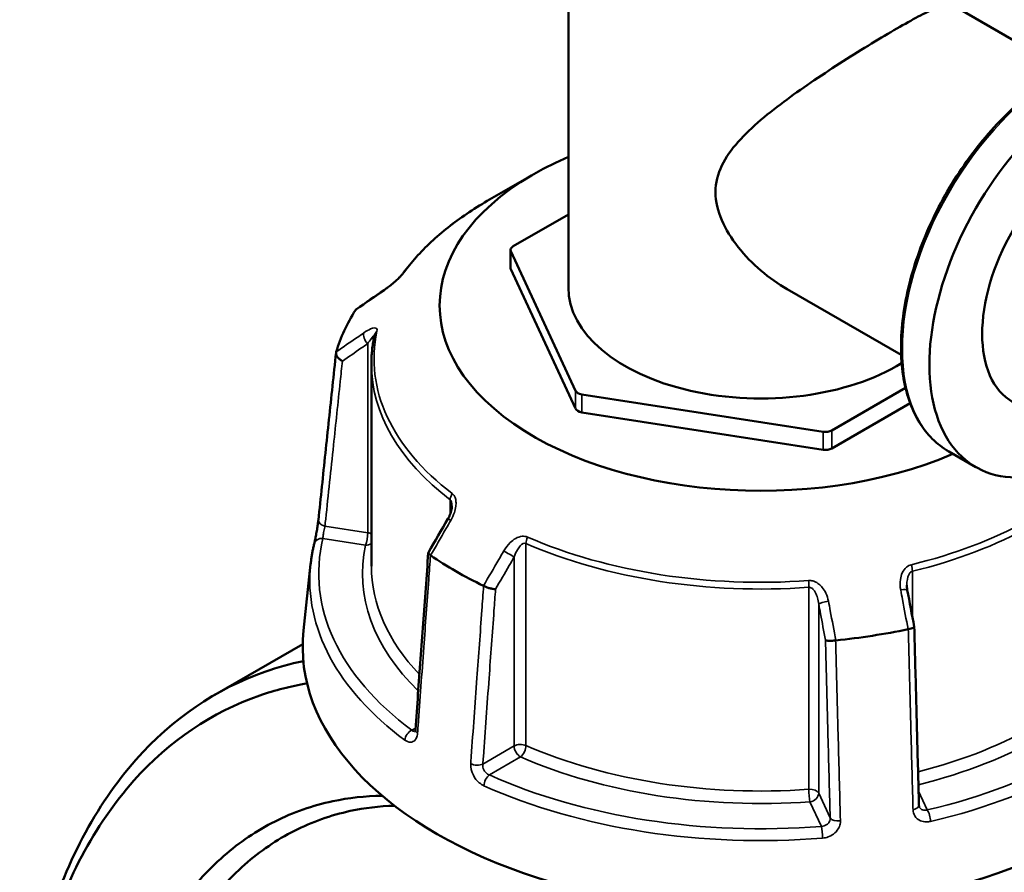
# Model space of a CAD drawing. Header units: millimetres. Extents: x 0 to 904, y 0 to 934.
# Tile 9 of 11: x 646 to 755, y 788 to 883. Entities that reach past the tile are written whole.
import ezdxf

# ---------------------------------------------------------------- set-up
doc = ezdxf.new("R2010")
doc.units = ezdxf.units.MM
doc.layers.add('Visible (ANSI)', color=7, linetype='Continuous', lineweight=50)
doc.layers.add('Visible Narrow (ANSI)', color=7, linetype='Continuous', lineweight=35)

msp = doc.modelspace()

# ---------------------------------------------------------------- linework, layer by layer
at = {"layer": 'Visible (ANSI)'}
for p, q in [((706.674, 889.697), (706.674, 853.298)), ((762.008, 877.445), (749.312, 884.774)), ((702.816, 865.892), (697.648, 862.909)), ((706.674, 861.415), (700.521, 857.862)), ((700.228, 855.454), (700.228, 857.454)), ((700.262, 857.305), (707.461, 841.794)), ((700.262, 855.304), (707.461, 839.794)), ((743.721, 845.771), (731.025, 853.1)), ((684.744, 844.753), (684.744, 822.271)), ((736, 837.379), (744.205, 842.116)), ((708.168, 841.386), (735.034, 837.23)), ((736, 835.379), (744.719, 840.413)), ((708.168, 839.385), (735.034, 835.229)), ((752.027, 833.296), (749.015, 835.036)), ((677.985, 822.503), (677.192, 815.111)), ((677.097, 813.6), (667.325, 807.958))]:
    msp.add_line(p, q, dxfattribs=at)
for centre, major_axis, ratio, start_param, end_param in [((764.496, 854.892), (-12.468, -21.596), 0.5773503, 2.300524, 7.124254), ((764.496, 854.892), (-8.312, -14.397), 0.5773503, 3.1415927, 6.2831853), ((728.094, 851.298), (-35.749, 0), 0.5773503, 5.3548596, 8.4955695), ((701.228, 857.454), (-1, 0), 0.5773503, 5.4977871, 6.5449847), ((701.228, 855.454), (-1, 0), 0.5773503, 0, 0.2617994), ((11632.783, -9772.769), (-14681.182, 6105.926), 0.7811665, 5.8147921, 5.8150737), ((728.094, 853.298), (-21.42, 0), 0.5773503, 0, 2.392124), ((728.094, 841.296), (-47.999, 0), 0.5773503, 5.9345816, 6.1081903), ((708.427, 841.943), (-1, 0), 0.5773503, 0.2617994, 1.3089969), ((708.427, 839.943), (-1, 0), 0.5773503, 0.2617994, 1.3089969), ((735.293, 837.787), (-1, 0), 0.5773503, 1.3089969, 2.3561945), ((735.293, 835.787), (-1, 0), 0.5773503, 1.3089969, 2.3561945), ((8677.322, -3822.005), (-8000.893, -13857.955), 0.5773851, 4.7102263, 4.7104977), ((728.094, 841.296), (-47.999, 0), 0.5773503, 0.6985938, 0.8722025), ((-2139.679, -2099.586), (-2409.457, 15580.337), 0.2116443, 4.8677793, 4.8680463), ((728.094, 813.29), (51, 0), 0.5773503, 3.0796893, 6.3450887), ((728.094, 841.296), (-47.999, 0), 0.5773503, 1.7457914, 1.9194001)]:
    msp.add_ellipse(centre, major_axis=major_axis, ratio=ratio, start_param=start_param, end_param=end_param, dxfattribs=at)
for points, knots in [([(731.025, 853.1), (730.031, 853.675), (729.043, 854.368), (727.188, 855.946), (726.322, 856.83), (724.825, 858.72), (724.194, 859.726), (723.305, 861.787), (723.05, 862.842), (723.05, 864.938), (723.305, 865.917), (724.194, 867.766), (724.825, 868.638), (726.322, 870.324), (727.188, 871.137), (729.043, 872.717), (730.031, 873.484), (731.972, 874.914), (732.995, 875.632), (735.104, 877.061), (736.192, 877.772), (738.341, 879.144), (739.404, 879.805), (741.422, 881.031), (742.376, 881.597), (744.104, 882.594), (744.908, 883.044), (746.326, 883.801), (746.942, 884.109), (747.96, 884.567), (748.364, 884.716), (748.975, 884.858), (749.182, 884.85), (749.312, 884.774)], [4.474068, 4.474068, 4.474068, 4.474068, 4.859256, 4.859256, 5.2444439, 5.2444439, 5.6296319, 5.6296319, 6.0148198, 6.0148198, 6.4000078, 6.4000078, 6.7851957, 6.7851957, 7.1703837, 7.1703837, 7.5555717, 7.5555717, 7.9222362, 7.9222362, 8.2889007, 8.2889007, 8.6555652, 8.6555652, 9.0222297, 9.0222297, 9.3888943, 9.3888943, 9.7555588, 9.7555588, 10.1222233, 10.1222233, 10.4888878, 10.4888878, 10.4888878, 10.4888878]), ([(749.015, 835.036), (747.684, 835.804), (746.563, 836.93), (744.833, 839.791), (744.236, 841.539), (743.627, 845.499), (743.628, 847.719), (744.236, 852.384), (744.843, 854.83), (746.598, 859.695), (747.745, 862.113), (750.461, 866.684), (752.03, 868.836), (755.435, 872.659), (757.272, 874.33), (761.035, 877.019), (762.962, 878.037), (766.714, 879.303), (768.54, 879.552), (771.576, 879.263), (772.836, 878.872), (773.952, 878.227)], [3.9269908, 3.9269908, 3.9269908, 3.9269908, 4.2347768, 4.2347768, 4.5507237, 4.5507237, 4.8734951, 4.8734951, 5.1967933, 5.1967933, 5.5195183, 5.5195183, 5.8420248, 5.8420248, 6.164815, 6.164815, 6.4881737, 6.4881737, 6.8105371, 6.8105371, 7.0685835, 7.0685835, 7.0685835, 7.0685835]), ([(697.648, 862.909), (696.859, 862.453), (696.099, 861.979), (694.643, 860.998), (693.946, 860.49), (692.62, 859.442), (691.99, 858.903), (690.803, 857.794), (690.245, 857.226), (689.204, 856.062), (688.72, 855.467), (688.276, 854.861)], [3.14159265, 3.14159265, 3.14159265, 3.14159265, 3.21871647, 3.21871647, 3.29584029, 3.29584029, 3.37296411, 3.37296411, 3.45008793, 3.45008793, 3.52721175, 3.52721175, 3.52721175, 3.52721175]), ([(688.276, 854.861), (688.258, 854.836), (688.233, 854.804), (688.165, 854.721), (688.118, 854.667), (687.998, 854.536), (687.922, 854.457), (687.733, 854.268), (687.617, 854.158), (687.34, 853.907), (687.178, 853.767), (686.857, 853.502), (686.698, 853.377), (686.41, 853.162), (686.281, 853.069), (686.157, 852.984)], [0, 0, 0, 0, 0.02448736, 0.02448736, 0.05566303, 0.05566303, 0.09536839, 0.09536839, 0.14762195, 0.14762195, 0.21670515, 0.21670515, 0.28578835, 0.28578835, 0.345416, 0.345416, 0.345416, 0.345416]), ([(685.091, 847.984), (685.045, 847.77), (685.003, 847.556), (684.929, 847.126), (684.897, 846.911), (684.841, 846.481), (684.818, 846.265), (684.781, 845.834), (684.767, 845.618), (684.749, 845.186), (684.744, 844.97), (684.744, 844.753)], [3.80317111, 3.80317111, 3.80317111, 3.80317111, 3.82793505, 3.82793505, 3.85269899, 3.85269899, 3.87746293, 3.87746293, 3.90222688, 3.90222688, 3.92699082, 3.92699082, 3.92699082, 3.92699082]), ([(678.841, 827.391), (678.972, 828.634), (679.104, 829.877), (679.366, 832.363), (679.497, 833.606), (679.76, 836.091), (679.891, 837.334), (680.153, 839.82), (680.285, 841.063), (680.547, 843.549), (680.678, 844.792), (680.81, 846.035)], [1.2046153, 1.2046153, 1.2046153, 1.2046153, 1.6705304, 1.6705304, 2.1364455, 2.1364455, 2.6023606, 2.6023606, 3.0682757, 3.0682757, 3.5341908, 3.5341908, 3.5341908, 3.5341908]), ([(681.515, 845.086), (681.514, 845.087), (681.512, 845.087), (681.396, 845.151), (681.289, 845.227), (681.099, 845.394), (681.017, 845.485), (680.89, 845.673), (680.845, 845.768), (680.802, 845.948), (680.802, 846.032), (680.823, 846.105)], [-0.15371258, -0.15371258, -0.15371258, -0.15371258, -0.15323742, -0.15323742, -0.11409173, -0.11409173, -0.07545617, -0.07545617, -0.03695795, -0.03695795, 0, 0, 0, 0]), ([(693.718, 828.966), (693.718, 828.892), (693.712, 828.808), (693.687, 828.63), (693.667, 828.536), (693.617, 828.342), (693.585, 828.243), (693.511, 828.043), (693.469, 827.943), (693.375, 827.744), (693.323, 827.646), (693.267, 827.55)], [0.13801183, 0.13801183, 0.13801183, 0.13801183, 0.17949263, 0.17949263, 0.22097343, 0.22097343, 0.26245423, 0.26245423, 0.30393503, 0.30393503, 0.34541583, 0.34541583, 0.34541583, 0.34541583]), ([(678.377, 824.766), (678.401, 824.863), (678.428, 824.984), (678.49, 825.272), (678.525, 825.442), (678.596, 825.805), (678.633, 825.999), (678.701, 826.388), (678.732, 826.582), (678.787, 826.95), (678.811, 827.123), (678.833, 827.317), (678.837, 827.355), (678.841, 827.391)], [0, 0, 0, 0, 0.05596137, 0.05596137, 0.11691794, 0.11691794, 0.17857848, 0.17857848, 0.2397459, 0.2397459, 0.2998994, 0.2998994, 0.31481354, 0.31481354, 0.31481354, 0.31481354]), ([(677.985, 822.503), (678.001, 822.654), (678.02, 822.806), (678.06, 823.108), (678.082, 823.26), (678.131, 823.562), (678.157, 823.713), (678.213, 824.014), (678.243, 824.165), (678.307, 824.466), (678.341, 824.616), (678.377, 824.766)], [2.418097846, 2.418097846, 2.418097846, 2.418097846, 2.433220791, 2.433220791, 2.448343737, 2.448343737, 2.463466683, 2.463466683, 2.478589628, 2.478589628, 2.493712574, 2.493712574, 2.493712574, 2.493712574]), ([(691.081, 823.756), (690.985, 822.444), (690.89, 821.131), (690.698, 818.507), (690.603, 817.194), (690.412, 814.569), (690.316, 813.257), (690.125, 810.632), (690.029, 809.32), (689.838, 806.695), (689.742, 805.382), (689.647, 804.07)], [0.5787429, 0.5787429, 0.5787429, 0.5787429, 1.0424553, 1.0424553, 1.5061677, 1.5061677, 1.96988, 1.96988, 2.4335924, 2.4335924, 2.8973048, 2.8973048, 2.8973048, 2.8973048]), ([(691.322, 823.484), (691.243, 823.534), (691.181, 823.583), (691.098, 823.677), (691.078, 823.721), (691.082, 823.77), (691.086, 823.781), (691.092, 823.792)], [-0.153594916, -0.153594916, -0.153594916, -0.153594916, -0.116550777, -0.116550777, -0.077962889, -0.077962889, -0.064730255, -0.064730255, -0.064730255, -0.064730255]), ([(698.568, 819.718), (698.567, 819.718), (698.566, 819.718), (698.481, 819.715), (698.381, 819.721), (698.162, 819.752), (698.043, 819.776), (697.8, 819.84), (697.676, 819.879), (697.444, 819.968), (697.337, 820.015), (697.243, 820.065)], [-0.15371258, -0.15371258, -0.15371258, -0.15371258, -0.15323729, -0.15323729, -0.11409168, -0.11409168, -0.07545593, -0.07545593, -0.03695789, -0.03695789, 0, 0, 0, 0]), ([(744.406, 819.609), (744.4, 819.645), (744.394, 819.68), (744.383, 819.751), (744.378, 819.787), (744.37, 819.858), (744.367, 819.893), (744.361, 819.964), (744.359, 819.999), (744.356, 820.069), (744.356, 820.103), (744.356, 820.138)], [0, 0, 0, 0, 0.014604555, 0.014604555, 0.02920911, 0.02920911, 0.043813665, 0.043813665, 0.05841822, 0.05841822, 0.073022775, 0.073022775, 0.073022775, 0.073022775]), ([(745.178, 815.52), (745.18, 815.51), (745.178, 815.499), (745.157, 815.462), (745.12, 815.434), (745.004, 815.378), (744.925, 815.35), (744.736, 815.298), (744.63, 815.275), (744.514, 815.255)], [-0.13081301, -0.13081301, -0.13081301, -0.13081301, -0.11409174, -0.11409174, -0.0754562, -0.0754562, -0.03695796, -0.03695796, 0, 0, 0, 0]), ([(745.7, 795.661), (745.666, 796.984), (745.631, 798.308), (745.561, 800.955), (745.527, 802.279), (745.457, 804.926), (745.422, 806.249), (745.353, 808.896), (745.318, 810.22), (745.249, 812.867), (745.214, 814.19), (745.179, 815.514)], [1.2046153, 1.2046153, 1.2046153, 1.2046153, 1.665167, 1.665167, 2.1257187, 2.1257187, 2.5862704, 2.5862704, 3.0468221, 3.0468221, 3.5073737, 3.5073737, 3.5073737, 3.5073737]), ([(736.425, 814.004), (736.304, 813.987), (736.181, 813.975), (735.938, 813.96), (735.822, 813.958), (735.614, 813.964), (735.524, 813.972), (735.38, 813.997), (735.327, 814.014), (735.296, 814.035), (735.295, 814.036), (735.295, 814.036)], [-0.15359504, -0.15359504, -0.15359504, -0.15359504, -0.11655084, -0.11655084, -0.07796278, -0.07796278, -0.03923704, -0.03923704, 0, 0, 0.00047627, 0.00047627, 0.00047627, 0.00047627]), ([(677.169, 811.699), (675.713, 811.399), (674.289, 811.005), (667.462, 808.613), (662.582, 805.284), (654.04, 795.658), (650.579, 789.072), (646.627, 775.283), (645.685, 768.461), (645.6, 761.27), (645.596, 760.909), (645.594, 760.547), (645.594, 760.184)], [0.5763125, 0.5763125, 0.5763125, 0.5763125, 0.6627562, 0.6627562, 1.0013837, 1.0013837, 1.3776304, 1.3776304, 1.6800211, 1.6800211, 1.6800211, 1.6952157, 1.6952157, 1.6952157, 1.6952157]), ([(688.47, 672.786), (684.23, 675.727), (680.101, 679.274), (671.745, 687.957), (667.588, 693.247), (660.392, 704.426), (657.302, 710.261), (653.194, 719.88), (651.845, 723.519), (649.526, 730.866), (648.555, 734.575), (647.013, 741.976), (646.441, 745.669), (645.712, 752.955), (645.553, 756.549), (645.603, 760.051), (645.703, 767.056), (646.64, 773.695), (650.528, 787.099), (653.919, 793.491), (662.26, 802.819), (667.017, 806.037), (674.017, 808.466), (675.778, 808.914), (677.584, 809.218)], [-3.0534685, -3.0534685, -3.0534685, -3.0534685, -2.8146659, -2.8146659, -2.5418348, -2.5418348, -2.2848026, -2.2848026, -2.1336072, -2.1336072, -1.9824119, -1.9824119, -1.8312165, -1.8312165, -1.6800211, -1.6800211, -1.6800211, -1.3776304, -1.3776304, -1.0013837, -1.0013837, -0.6627562, -0.6627562, -0.5536647, -0.5536647, -0.5536647, -0.5536647]), ([(689.647, 804.07), (689.643, 804.022), (689.637, 803.981), (689.623, 803.914), (689.615, 803.889), (689.603, 803.857), (689.598, 803.849), (689.598, 803.849)], [0, 0, 0, 0, 0.031458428, 0.031458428, 0.062916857, 0.062916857, 0.093079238, 0.093079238, 0.093079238, 0.093079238]), ([(685.944, 796.712), (684.063, 796.687), (682.223, 796.486), (678.198, 795.635), (676.046, 794.883), (671.986, 792.843), (670.077, 791.556), (666.446, 788.388), (664.742, 786.475), (661.722, 782.147), (660.404, 779.731), (657.415, 772.608), (656.156, 767.489), (655.582, 761.974), (655.007, 756.459), (655.116, 750.55), (656.828, 737.447), (658.683, 730.208), (664.144, 715.982), (667.819, 709.023), (676.532, 696.524), (681.591, 691.015), (689.401, 684.719), (691.9, 682.995), (694.428, 681.536)], [-2.6930288, -2.6930288, -2.6930288, -2.6930288, -2.5606026, -2.5606026, -2.393917, -2.393917, -2.2272313, -2.2272313, -2.0502381, -2.0502381, -1.873245, -1.873245, -1.5707963, -1.5707963, -1.5707963, -1.2683476, -1.2683476, -0.9143612, -0.9143612, -0.5454993, -0.5454993, -0.1701544, -0.1701544, 0.0000001, 0.0000001, 0.0000001, 0.0000001]), ([(696.021, 684.076), (693.585, 685.483), (691.176, 687.143), (683.646, 693.207), (678.766, 698.51), (670.348, 710.553), (666.79, 717.263), (661.488, 730.997), (659.676, 737.994), (657.985, 750.678), (657.86, 756.407), (658.399, 761.76), (658.938, 767.113), (660.139, 772.089), (663.012, 779.022), (664.281, 781.375), (667.196, 785.595), (668.842, 787.462), (672.354, 790.557), (674.203, 791.816), (678.137, 793.814), (680.223, 794.553), (683.992, 795.363), (685.632, 795.56), (687.308, 795.612)], [-0.0000001, -0.0000001, -0.0000001, -0.0000001, 0.1701544, 0.1701544, 0.5454993, 0.5454993, 0.9143612, 0.9143612, 1.2683476, 1.2683476, 1.5707963, 1.5707963, 1.5707963, 1.873245, 1.873245, 2.0502381, 2.0502381, 2.2272313, 2.2272313, 2.393917, 2.393917, 2.5606026, 2.5606026, 2.6825272, 2.6825272, 2.6825272, 2.6825272]), ([(745.738, 795.485), (745.734, 795.494), (745.73, 795.503), (745.723, 795.523), (745.72, 795.534), (745.714, 795.556), (745.711, 795.567), (745.706, 795.592), (745.705, 795.605), (745.702, 795.632), (745.701, 795.646), (745.7, 795.661)], [0.24445822, 0.24445822, 0.24445822, 0.24445822, 0.258529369, 0.258529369, 0.272600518, 0.272600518, 0.286671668, 0.286671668, 0.300742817, 0.300742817, 0.314813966, 0.314813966, 0.314813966, 0.314813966])]:
    msp.add_open_spline(points, degree=3, knots=knots, dxfattribs=at)
for points in [[(682.991, 850.775), (682.988, 850.771), (682.985, 850.766), (682.982, 850.762)], [(682.991, 850.775), (683.017, 850.815), (683.051, 850.849), (683.092, 850.878)], [(680.828, 846.12), (680.826, 846.116), (680.825, 846.111), (680.823, 846.105)], [(691.322, 823.484), (691.328, 823.48), (691.333, 823.476), (691.339, 823.473)], [(697.224, 820.075), (697.23, 820.072), (697.237, 820.068), (697.243, 820.065)], [(744.49, 815.25), (744.498, 815.252), (744.506, 815.253), (744.514, 815.255)], [(736.425, 814.004), (736.434, 814.005), (736.442, 814.006), (736.451, 814.007)]]:
    msp.add_open_spline(points, degree=3, dxfattribs=at)
at = {"layer": 'Visible Narrow (ANSI)'}
for p, q in [((700.262, 855.304), (700.262, 857.305)), ((684.342, 847.029), (684.342, 825.991)), ((707.461, 841.794), (707.461, 839.794)), ((708.168, 839.385), (708.168, 841.386)), ((735.034, 837.23), (735.034, 835.229)), ((736, 835.379), (736, 837.379)), ((693.516, 829.658), (693.516, 828.06)), ((684.342, 825.991), (679.577, 826.729)), ((679.35, 825.349), (684.084, 824.617)), ((701.948, 802.308), (701.948, 824.79)), ((700.638, 823.293), (700.638, 802.255)), ((744.966, 816.643), (744.966, 821.699)), ((733.448, 819.917), (733.448, 797.435)), ((734.537, 797.011), (734.537, 818.049)), ((689.66, 804.245), (689.253, 804.011)), ((700.638, 802.255), (697.15, 800.241)), ((697.88, 799.03), (701.345, 801.031)), ((735.814, 794.26), (734.537, 797.011)), ((746.624, 795.135), (745.66, 797.213)), ((733.571, 796.045), (734.84, 793.312))]:
    msp.add_line(p, q, dxfattribs=at)
for centre, major_axis, ratio, start_param, end_param in [((761.483, 856.632), (-12.468, -21.596), 0.5773503, 3.1415927, 6.2831853), ((728.094, 845.331), (43.057, 0), 0.5773503, 2.3561945, 2.7418136), ((689.083, 854.27), (-0.807, 0.591), 0.7521134, 6.0009627, 6.2831853), ((686.723, 852.159), (-0.566, 0.824), 0.557115, 0, 0.2527202), ((728.094, 845.331), (-43.057, 0), 0.5773503, 6.1593656, 6.9306038), ((686.068, 847.773), (-0.978, 0.211), 0.8102456, 5.6707033, 6.2831853), ((684.601, 847.586), (-0.566, 0.824), 0.557115, 0.3842372, 1.889275), ((728.094, 844.753), (-43.35, 0), 0.5773503, 0, 0.6474185), ((728.094, 845.331), (-43.057, 0), 0.5773503, 1.9705754, 2.6858881), ((728.094, 844.753), (43.35, 0), 0.5773503, 5.112168, 5.8424478), ((694.314, 830.006), (0.607, 0.795), 0.6512731, 1.6499882, 2.4353864), ((694.133, 827.049), (-0.865, 0.501), 0.0017704, 5.3936283, 6.2831853), ((679.836, 827.286), (-0.994, 0.105), 0.5936203, 0, 1.3706163), ((679.35, 824.533), (-0.972, 0.233), 0.8087883, 4.9038811, 6.2831853), ((684.084, 825.434), (-0.153, -0.988), 0.2113249, 0.6319143, 2.2027106), ((684.084, 825.434), (-1, 0), 0.5773503, 3.990955, 4.4505896), ((702.551, 825.25), (-0.4, -0.916), 0.492453, 4.6522942, 5.4376924), ((728.094, 845.331), (-43.057, 0), 0.5773503, 0.9233778, 1.694616), ((728.094, 821.455), (-49.209, 0), 0.5773503, 6.1456672, 6.9443022), ((728.094, 821.455), (-44.35, 0), 0.5773503, 6.1593656, 6.8190563), ((684.084, 825.434), (0.978, -0.211), 0.8102456, 4.8853051, 5.6135457), ((728.094, 844.753), (43.35, 0), 0.5773503, 4.0649705, 4.8362087), ((699.931, 823.701), (-0.865, 0.501), 0.0017704, 3.7570734, 5.2621112), ((728.094, 820.709), (-50.205, 0), 0.5773503, 6.221282, 6.9443022), ((728.094, 822.271), (-43.35, 0), 0.5773503, 0, 0.5021301), ((744.577, 822.231), (0.237, -0.972), 0.3177926, 0.9161026, 1.7015008), ((733.324, 820.49), (-0.072, 0.997), 0.1008402, 4.0932818, 4.8786799), ((743.424, 819.423), (0.983, 0.186), 0.1515234, 0, 1.2895813), ((735.503, 818.198), (-0.983, -0.186), 0.1515234, 4.562691, 6.0677288), ((728.094, 822.271), (-43.35, 0), 0.5773503, 1.9865673, 2.7418136), ((728.094, 821.455), (44.35, 0), 0.5773503, 5.1191525, 5.8834062), ((728.094, 821.455), (49.209, 0), 0.5773503, 5.0984697, 5.8971046), ((728.094, 820.709), (50.205, 0), 0.5773503, 5.0984697, 5.8971046), ((689.253, 803.194), (0.596, 0.803), 0.6444664, 0.8557592, 2.339289), ((690.644, 803.997), (-0.997, 0.073), 0.524643, 0, 0.7421181), ((701.345, 801.847), (-1, 0), 0.5773503, 4.0649705, 5.4977871), ((701.345, 801.847), (0.5, -0.866), 0.5773503, 3.9269908, 5.4977871), ((701.345, 801.847), (0.4, 0.916), 0.492453, 3.866896, 5.4376924), ((728.094, 822.271), (-43.35, 0), 0.5773503, 0.9233778, 1.694616), ((696.442, 800.65), (0.997, -0.073), 0.524643, 4.0504992, 5.5379013), ((728.094, 821.455), (44.35, 0), 0.5773503, 4.0649705, 4.8362087), ((697.88, 798.213), (-0.41, -0.912), 0.5013279, 3.8721145, 5.3556444), ((728.094, 821.455), (-49.209, 0), 0.5773503, 0.9096795, 1.7083144), ((728.094, 820.709), (50.205, 0), 0.5773503, 4.0512721, 4.8499071), ((733.571, 796.862), (1, 0), 0.5773503, 0.2617994, 1.694616), ((733.571, 796.862), (0.072, -0.997), 0.1008402, 4.0932818, 5.6640781), ((733.571, 796.862), (0.907, 0.421), 0.7886751, 4.3615096, 5.9323059), ((744.701, 795.635), (1, 0.026), 0.5061606, 5.0433355, 6.2831853), ((746.624, 794.319), (0.228, -0.974), 0.3074604, 1.0061095, 2.4896394), ((736.78, 794.409), (-1, -0.026), 0.5061606, 0.2475523, 1.7349544), ((734.84, 792.496), (-0.08, 0.997), 0.1119295, 4.1796972, 5.663227)]:
    msp.add_ellipse(centre, major_axis=major_axis, ratio=ratio, start_param=start_param, end_param=end_param, dxfattribs=at)
for points, knots in [([(686.06, 852.879), (686.275, 853.026), (686.502, 853.193), (686.924, 853.526), (687.118, 853.687), (687.44, 853.969), (687.568, 854.086), (687.828, 854.332), (687.958, 854.462), (688.164, 854.682), (688.245, 854.772), (688.359, 854.909), (688.398, 854.96), (688.432, 855.006)], [-0.345416, -0.345416, -0.345416, -0.345416, -0.25131567, -0.25131567, -0.17440412, -0.17440412, -0.12292214, -0.12292214, -0.06721438, -0.06721438, -0.02585168, -0.02585168, 0, 0, 0, 0]), ([(682.982, 850.762), (683.756, 851.294), (684.53, 851.826), (685.304, 852.359), (685.556, 852.532), (685.808, 852.705), (686.06, 852.879)], [-1.97914638, -1.97914638, -1.97914638, -1.97914638, -1.63999425, -1.63999425, -1.63999425, -1.52956, -1.52956, -1.52956, -1.52956]), ([(685.367, 848.401), (685.393, 848.523), (685.385, 848.617), (685.254, 848.848), (684.977, 848.804), (684.428, 848.566), (684.172, 848.416), (683.904, 848.232)], [-0.34541683, -0.34541683, -0.34541683, -0.34541683, -0.28278882, -0.28278882, -0.11734182, -0.11734182, 0, 0, 0, 0]), ([(683.904, 848.232), (683.652, 848.059), (683.4, 847.886), (683.148, 847.714), (682.375, 847.183), (681.601, 846.652), (680.828, 846.12)], [-2.74525, -2.74525, -2.74525, -2.74525, -2.63478434, -2.63478434, -2.63478434, -2.29566362, -2.29566362, -2.29566362, -2.29566362]), ([(684.342, 847.029), (684.476, 847.233), (684.604, 847.42), (684.88, 847.793), (685.018, 847.954), (685.072, 847.94), (685.076, 847.936), (685.079, 847.93)], [0, 0, 0, 0, 0.11734182, 0.11734182, 0.28278882, 0.28278882, 0.30141453, 0.30141453, 0.30141453, 0.30141453]), ([(681.515, 845.086), (682.205, 845.56), (682.896, 846.035), (683.586, 846.509), (683.838, 846.682), (684.09, 846.856), (684.342, 847.029)], [2.33212986, 2.33212986, 2.33212986, 2.33212986, 2.63478434, 2.63478434, 2.63478434, 2.74525, 2.74525, 2.74525, 2.74525]), ([(679.577, 826.729), (679.604, 826.985), (679.631, 827.242), (679.948, 830.24), (680.237, 832.982), (680.526, 835.723), (680.776, 838.089), (681.026, 840.454), (681.355, 843.575), (681.435, 844.33), (681.515, 845.086)], [1.2046153, 1.2046153, 1.2046153, 1.2046153, 1.3008619, 1.3008619, 2.3285299, 2.3285299, 2.3285299, 3.215225, 3.215225, 3.4984336, 3.4984336, 3.4984336, 3.4984336]), ([(693.588, 827.366), (693.746, 827.639), (693.879, 827.927), (694.059, 828.461), (694.118, 828.706), (694.166, 829.11), (694.172, 829.27), (694.15, 829.595), (694.118, 829.758), (694.019, 830.013), (693.963, 830.113), (693.851, 830.25), (693.803, 830.297), (693.75, 830.338)], [-0.34541583, -0.34541583, -0.34541583, -0.34541583, -0.25081718, -0.25081718, -0.17415567, -0.17415567, -0.12305037, -0.12305037, -0.06721438, -0.06721438, -0.02585168, -0.02585168, 0, 0, 0, 0]), ([(693.516, 829.658), (693.542, 829.638), (693.566, 829.613), (693.621, 829.533), (693.648, 829.47), (693.696, 829.301), (693.711, 829.187), (693.718, 829.033), (693.718, 828.999), (693.718, 828.966)], [0, 0, 0, 0, 0.02585168, 0.02585168, 0.06721438, 0.06721438, 0.12305037, 0.12305037, 0.13801183, 0.13801183, 0.13801183, 0.13801183]), ([(679.35, 825.349), (679.352, 825.409), (679.357, 825.48), (679.38, 825.689), (679.404, 825.84), (679.468, 826.201), (679.511, 826.413), (679.558, 826.642), (679.568, 826.687), (679.577, 826.729)], [0, 0, 0, 0, 0.06043739, 0.06043739, 0.15713721, 0.15713721, 0.28284699, 0.28284699, 0.31481354, 0.31481354, 0.31481354, 0.31481354]), ([(691.339, 823.473), (691.904, 824.452), (692.47, 825.43), (693.036, 826.409), (693.22, 826.728), (693.404, 827.047), (693.588, 827.366)], [-1.97914638, -1.97914638, -1.97914638, -1.97914638, -1.63999115, -1.63999115, -1.63999115, -1.52956, -1.52956, -1.52956, -1.52956]), ([(702.125, 825.502), (701.938, 825.584), (701.727, 825.61), (701.034, 825.536), (700.572, 825.248), (699.915, 824.617), (699.676, 824.303), (699.48, 823.964)], [-0.34541645, -0.34541645, -0.34541645, -0.34541645, -0.27620858, -0.27620858, -0.11734182, -0.11734182, 0, 0, 0, 0]), ([(700.638, 823.293), (700.736, 823.575), (700.855, 823.844), (701.181, 824.407), (701.41, 824.684), (701.752, 824.825), (701.856, 824.83), (701.948, 824.79)], [0, 0, 0, 0, 0.11734182, 0.11734182, 0.27620858, 0.27620858, 0.34541645, 0.34541645, 0.34541645, 0.34541645]), ([(689.883, 803.697), (689.903, 803.97), (689.923, 804.242), (690.154, 807.423), (690.366, 810.332), (690.577, 813.241), (690.76, 815.75), (690.942, 818.26), (691.191, 821.675), (691.256, 822.579), (691.322, 823.484)], [-2.8973048, -2.8973048, -2.8973048, -2.8973048, -2.8010583, -2.8010583, -1.7733903, -1.7733903, -1.7733903, -0.8866951, -0.8866951, -0.5671389, -0.5671389, -0.5671389, -0.5671389]), ([(699.48, 823.964), (699.295, 823.646), (699.11, 823.327), (698.925, 823.009), (698.358, 822.031), (697.791, 821.053), (697.224, 820.075)], [-0.97913562, -0.97913562, -0.97913562, -0.97913562, -0.86870447, -0.86870447, -0.86870447, -0.52954924, -0.52954924, -0.52954924, -0.52954924]), ([(698.568, 819.718), (699.074, 820.591), (699.579, 821.464), (700.085, 822.337), (700.269, 822.656), (700.454, 822.974), (700.638, 823.293)], [0.56601548, 0.56601548, 0.56601548, 0.56601548, 0.86870447, 0.86870447, 0.86870447, 0.97913562, 0.97913562, 0.97913562, 0.97913562]), ([(744.852, 822.432), (744.652, 822.383), (744.466, 822.285), (743.909, 821.816), (743.703, 821.292), (743.582, 820.387), (743.598, 819.998), (743.669, 819.618)], [-0.34541684, -0.34541684, -0.34541684, -0.34541684, -0.28109054, -0.28109054, -0.11734182, -0.11734182, 0, 0, 0, 0]), ([(744.356, 820.138), (744.356, 820.252), (744.36, 820.364), (744.403, 820.884), (744.504, 821.282), (744.776, 821.611), (744.868, 821.675), (744.966, 821.699)], [0.07302277, 0.07302277, 0.07302277, 0.07302277, 0.11734182, 0.11734182, 0.28109054, 0.28109054, 0.34541684, 0.34541684, 0.34541684, 0.34541684]), ([(697.243, 820.065), (697.177, 819.161), (697.111, 818.256), (696.862, 814.842), (696.679, 812.333), (696.496, 809.824), (696.283, 806.915), (696.071, 804.007), (695.839, 800.826), (695.819, 800.554), (695.799, 800.281)], [-3.5347812, -3.5347812, -3.5347812, -3.5347812, -3.215225, -3.215225, -2.3285299, -2.3285299, -2.3285299, -1.3008619, -1.3008619, -1.2046153, -1.2046153, -1.2046153, -1.2046153]), ([(735.622, 818.373), (735.564, 818.677), (735.47, 818.976), (735.228, 819.489), (735.094, 819.71), (734.821, 820.041), (734.698, 820.164), (734.416, 820.388), (734.253, 820.486), (733.949, 820.607), (733.812, 820.642), (733.586, 820.667), (733.499, 820.668), (733.412, 820.662)], [-0.34541603, -0.34541603, -0.34541603, -0.34541603, -0.25141662, -0.25141662, -0.17445287, -0.17445287, -0.12288915, -0.12288915, -0.06721438, -0.06721438, -0.02585168, -0.02585168, 0, 0, 0, 0]), ([(733.448, 819.917), (733.491, 819.92), (733.534, 819.917), (733.645, 819.892), (733.712, 819.861), (733.862, 819.758), (733.942, 819.676), (734.081, 819.492), (734.141, 819.391), (734.276, 819.121), (734.343, 818.943), (734.462, 818.53), (734.509, 818.291), (734.537, 818.049)], [0, 0, 0, 0, 0.02585168, 0.02585168, 0.06721438, 0.06721438, 0.12288915, 0.12288915, 0.17445287, 0.17445287, 0.25141662, 0.25141662, 0.34541603, 0.34541603, 0.34541603, 0.34541603]), ([(697.15, 800.241), (697.169, 800.514), (697.189, 800.786), (697.421, 803.967), (697.633, 806.876), (697.845, 809.784), (698.027, 812.294), (698.21, 814.803), (698.451, 818.114), (698.51, 818.916), (698.568, 819.718)], [1.2046153, 1.2046153, 1.2046153, 1.2046153, 1.3008619, 1.3008619, 2.3285299, 2.3285299, 2.3285299, 3.215225, 3.215225, 3.4984336, 3.4984336, 3.4984336, 3.4984336]), ([(743.669, 819.618), (743.737, 819.26), (743.804, 818.903), (743.871, 818.545), (744.077, 817.447), (744.283, 816.348), (744.49, 815.25)], [-2.9717419, -2.9717419, -2.9717419, -2.9717419, -2.86130766, -2.86130766, -2.86130766, -2.52215552, -2.52215552, -2.52215552, -2.52215552]), ([(734.537, 818.049), (734.605, 817.691), (734.672, 817.333), (734.74, 816.976), (734.925, 815.996), (735.11, 815.016), (735.295, 814.036)], [1.52956, 1.52956, 1.52956, 1.52956, 1.64002566, 1.64002566, 1.64002566, 1.94268014, 1.94268014, 1.94268014, 1.94268014]), ([(736.451, 814.007), (736.242, 815.104), (736.034, 816.202), (735.826, 817.3), (735.758, 817.658), (735.69, 818.015), (735.622, 818.373)], [-1.97914638, -1.97914638, -1.97914638, -1.97914638, -1.64002566, -1.64002566, -1.64002566, -1.52956, -1.52956, -1.52956, -1.52956]), ([(744.514, 815.255), (744.538, 814.336), (744.562, 813.418), (744.652, 809.951), (744.719, 807.403), (744.785, 804.855), (744.862, 801.901), (744.939, 798.948), (745.024, 795.718), (745.031, 795.441), (745.038, 795.165)], [-3.5347812, -3.5347812, -3.5347812, -3.5347812, -3.215225, -3.215225, -2.3285299, -2.3285299, -2.3285299, -1.3008619, -1.3008619, -1.2046153, -1.2046153, -1.2046153, -1.2046153]), ([(735.295, 814.036), (735.316, 813.222), (735.338, 812.408), (735.426, 809.046), (735.493, 806.498), (735.56, 803.95), (735.637, 800.996), (735.715, 798.043), (735.8, 794.813), (735.807, 794.536), (735.814, 794.26)], [0.6034865, 0.6034865, 0.6034865, 0.6034865, 0.8866951, 0.8866951, 1.7733903, 1.7733903, 1.7733903, 2.8010583, 2.8010583, 2.8973048, 2.8973048, 2.8973048, 2.8973048]), ([(736.957, 793.914), (736.949, 794.191), (736.942, 794.468), (736.857, 797.697), (736.779, 800.651), (736.7, 803.604), (736.633, 806.152), (736.566, 808.7), (736.474, 812.167), (736.45, 813.085), (736.425, 814.004)], [-2.8973048, -2.8973048, -2.8973048, -2.8973048, -2.8010583, -2.8010583, -1.7733903, -1.7733903, -1.7733903, -0.8866951, -0.8866951, -0.5671389, -0.5671389, -0.5671389, -0.5671389]), ([(688.467, 802.912), (688.514, 802.877), (688.562, 802.846), (688.835, 802.688), (689.064, 802.645), (689.415, 802.738), (689.549, 802.834), (689.732, 803.086), (689.793, 803.223), (689.858, 803.479), (689.875, 803.585), (689.883, 803.697)], [-0.31481112, -0.31481112, -0.31481112, -0.31481112, -0.29222008, -0.29222008, -0.18520991, -0.18520991, -0.1028944, -0.1028944, -0.03957477, -0.03957477, 0, 0, 0, 0]), ([(689.615, 803.891), (689.613, 803.89), (689.61, 803.889), (689.514, 803.863), (689.411, 803.888), (689.293, 803.974), (689.273, 803.992), (689.253, 804.011)], [0.18243851, 0.18243851, 0.18243851, 0.18243851, 0.18520991, 0.18520991, 0.29222008, 0.29222008, 0.31481112, 0.31481112, 0.31481112, 0.31481112]), ([(695.799, 800.281), (695.77, 799.88), (695.876, 799.413), (696.261, 798.674), (696.49, 798.384), (696.914, 798.023), (697.09, 797.911), (697.268, 797.831)], [-0.31481287, -0.31481287, -0.31481287, -0.31481287, -0.1729885, -0.1729885, -0.06653404, -0.06653404, 0, 0, 0, 0]), ([(697.88, 799.03), (697.783, 799.064), (697.688, 799.114), (697.465, 799.284), (697.349, 799.425), (697.162, 799.793), (697.12, 800.032), (697.15, 800.241)], [0, 0, 0, 0, 0.06653404, 0.06653404, 0.1729885, 0.1729885, 0.31481287, 0.31481287, 0.31481287, 0.31481287]), ([(745.038, 795.165), (745.045, 794.915), (745.112, 794.677), (745.379, 794.238), (745.598, 794.05), (746.068, 793.846), (746.3, 793.801), (746.692, 793.802), (746.846, 793.821), (746.999, 793.857)], [-0.31481397, -0.31481397, -0.31481397, -0.31481397, -0.2278058, -0.2278058, -0.12655878, -0.12655878, -0.04867645, -0.04867645, 0, 0, 0, 0]), ([(746.624, 795.135), (746.552, 795.112), (746.478, 795.098), (746.291, 795.088), (746.179, 795.106), (745.951, 795.204), (745.843, 795.3), (745.759, 795.442), (745.748, 795.463), (745.738, 795.485)], [0, 0, 0, 0, 0.04867645, 0.04867645, 0.12655878, 0.12655878, 0.2278058, 0.2278058, 0.24445822, 0.24445822, 0.24445822, 0.24445822]), ([(735.814, 794.26), (735.817, 794.199), (735.814, 794.138), (735.787, 793.982), (735.753, 793.888), (735.641, 793.688), (735.551, 793.587), (735.273, 793.384), (735.058, 793.314), (734.84, 793.312)], [0, 0, 0, 0, 0.03986256, 0.03986256, 0.10364264, 0.10364264, 0.18655676, 0.18655676, 0.31481094, 0.31481094, 0.31481094, 0.31481094]), ([(734.976, 791.997), (735.408, 792.032), (735.837, 792.191), (736.399, 792.608), (736.583, 792.81), (736.817, 793.202), (736.889, 793.384), (736.949, 793.684), (736.96, 793.8), (736.957, 793.914)], [-0.31481094, -0.31481094, -0.31481094, -0.31481094, -0.18655676, -0.18655676, -0.10364264, -0.10364264, -0.03986256, -0.03986256, 0, 0, 0, 0])]:
    msp.add_open_spline(points, degree=3, knots=knots, dxfattribs=at)

doc.saveas('drawing.dxf')
